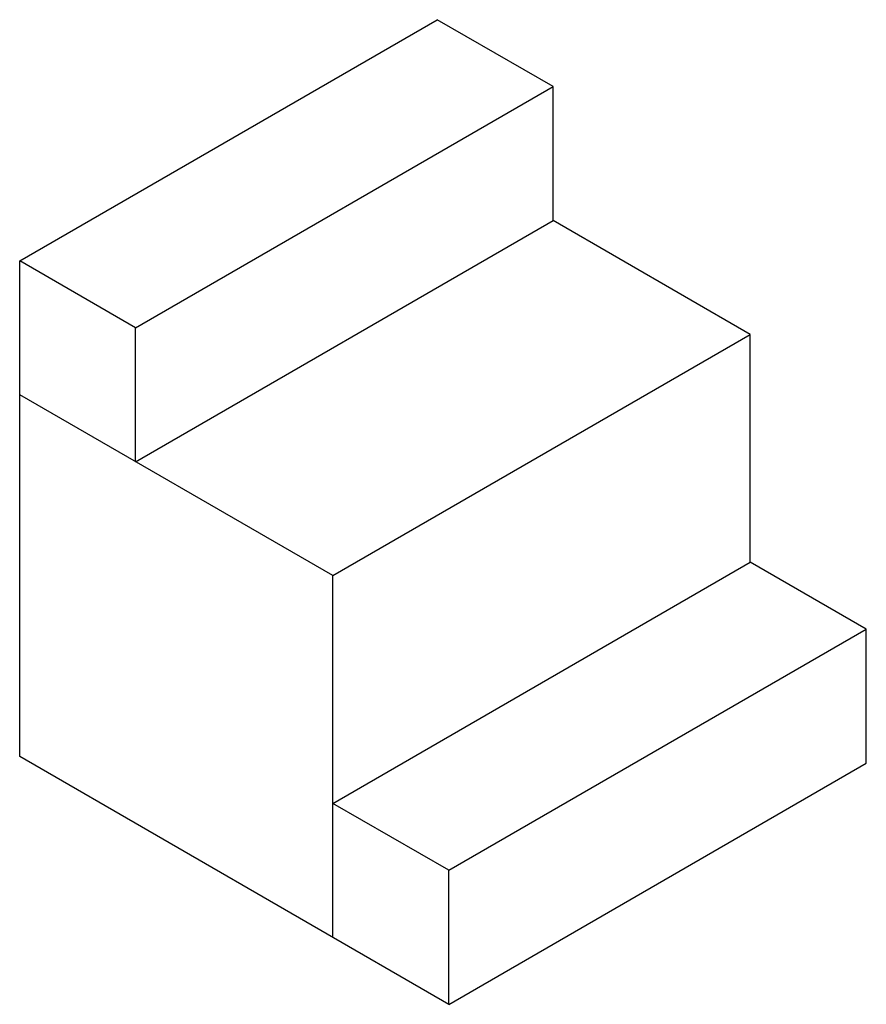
# Paper-space layout '_Isometric' of a CAD drawing. Header units: millimetres. Extents: x -432 to 859, y -559 to 941.
import ezdxf

# ---------------------------------------------------------------- set-up
doc = ezdxf.new("R2010")
doc.units = ezdxf.units.MM

psp = doc.layouts.new('_Isometric')

# ---------------------------------------------------------------- linework, layer by layer
at = {"color": 7, "linetype": 'Continuous', "lineweight": 25}
for p, q in [((-431.8, 573.8), (204.5, 941.2)), ((381.3, 839.2), (204.5, 941.2)), ((-255.1, 471.8), (381.3, 839.2)), ((381.3, 635), (381.3, 839.2)), ((-255.1, 267.6), (381.3, 635)), ((681.8, 461.5), (381.3, 635)), ((-431.8, -181.5), (-431.8, 573.8)), ((-255.1, 471.8), (-431.8, 573.8)), ((-255.1, 267.6), (-255.1, 471.8)), ((45.4, 94.2), (681.8, 461.5)), ((681.8, 114.5), (681.8, 461.5)), ((45.4, 94.2), (-431.8, 369.7)), ((45.4, -252.9), (681.8, 114.5)), ((858.6, 12.5), (681.8, 114.5)), ((45.4, -457), (45.4, 94.2)), ((222.2, -354.9), (858.6, 12.5)), ((858.6, -191.7), (858.6, 12.5)), ((222.2, -559.1), (-431.8, -181.5)), ((222.2, -559.1), (858.6, -191.7)), ((222.2, -354.9), (45.4, -252.9)), ((222.2, -559.1), (222.2, -354.9))]:
    psp.add_line(p, q, dxfattribs=at)

doc.saveas('drawing.dxf')
